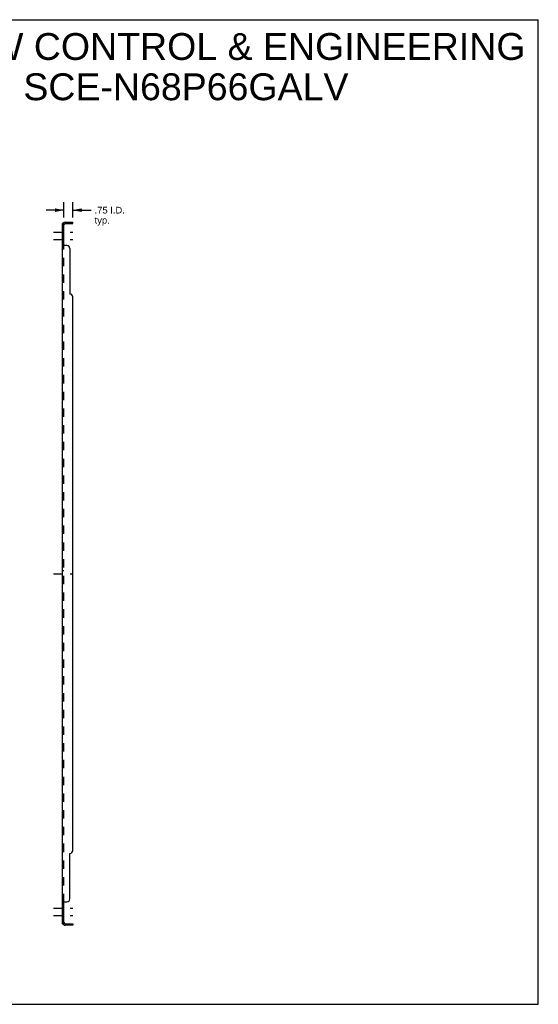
# Model space of a CAD drawing. Header units: inches. Extents: x 0 to 130, y 0 to 84.
# Tile 2 of 2: x 85 to 130, y 0 to 84. Entities that reach past the tile are written whole.
import ezdxf

# ---------------------------------------------------------------- set-up
doc = ezdxf.new("R2010")
doc.units = ezdxf.units.IN
doc.header["$LTSCALE"] = 7.134538
doc.header["$MEASUREMENT"] = 0
doc.linetypes.add('DASHED', pattern=[0.2, 0.1, -0.1])
doc.linetypes.add('HIDDEN', pattern=[0.2, 0.1, -0.1])
doc.layers.get('0').update_dxf_attribs({"linetype": 'CONTINUOUS'})
for name, color, linetype in [('21_WIDE_OR_GREATER', 7, 'CONTINUOUS'), ('DEFAULT_2', 8, 'HIDDEN'), ('DIMENSIONS', 7, 'CONTINUOUS')]:
    doc.layers.add(name, color=color, linetype=linetype)
doc.styles.get("Standard").update_dxf_attribs({"font": 'arial.ttf'})
doc.dimstyles.new('DIMSTYLE_1', dxfattribs={"dimtxt": 0.572289, "dimasz": 0.763052, "dimexe": 0.09, "dimexo": 0.07, "dimgap": 0.0375, "dimtad": 0, "dimtih": 1, "dimtoh": 1, "dimzin": 4, "dimdsep": 46, "dimtxsty": 'Standard', "dimblk": '_FILLED', "dimblk1": '_FILLED', "dimblk2": '_FILLED', "dimcen": 0.09, "dimadec": 3, "dimazin": 1, "dimtfac": 1, "dimtdec": 3, "dimtofl": 0, "dimtmove": 0, "dimatfit": 3, "dimldrblk": '_FILLED', "dimfxl": 0, "dimtolj": 1, "dimtzin": 4, "dimarcsym": 0})

# ---------------------------------------------------------------- blocks, each defined once
blk = doc.blocks.new('_FILLED')
at = {"color": 0, "linetype": 'ByBlock'}
blk.add_solid([(0, 0), (-1, 0.2), (-1, -0.2)], dxfattribs=at)
blk = doc.blocks.new('*D14')
at = {"layer": '21_WIDE_OR_GREATER', "color": 2, "linetype": 'Continuous'}
for p, q in [((89.27, 67.083), (89.27, 68.386)), ((90.02, 67.083), (90.02, 68.386)), ((89.27, 67.699), (87.744, 67.699)), ((90.02, 67.699), (91.596, 67.699))]:
    blk.add_line(p, q, dxfattribs=at)
at = {"layer": '21_WIDE_OR_GREATER', "color": 2, "linetype": 'Continuous', "xscale": 0.7630522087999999, "yscale": 0.7630522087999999, "zscale": 0.7630522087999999}
blk.add_blockref('_FILLED', (89.27, 67.699), dxfattribs=at)
at = {"layer": '21_WIDE_OR_GREATER', "color": 2, "linetype": 'Continuous', "xscale": 0.7630522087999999, "yscale": 0.7630522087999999, "zscale": 0.7630522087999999, "rotation": 180}
blk.add_blockref('_FILLED', (90.02, 67.699), dxfattribs=at)
at = {"layer": '21_WIDE_OR_GREATER', "color": 2, "linetype": 'Continuous', "insert": (91.882, 67.986), "char_height": 0.5723, "width": 2.57211, "attachment_point": 1, "line_spacing_factor": 0.9}
blk.add_mtext('.75 I.D.\\Ptyp.', dxfattribs=at)

msp = doc.modelspace()

# ---------------------------------------------------------------- linework, layer by layer
at = {"color": 7, "linetype": 'Continuous'}
for p, q in [((0, 83.936), (129.719, 83.936)), ((129.719, 0), (129.719, 83.936)), ((89.27, 66.549), (89.145, 66.549)), ((89.199, 66.587), (89.246, 66.549)), ((89.27, 64.709), (89.27, 66.549)), ((89.382, 66.549), (90.02, 66.549)), ((89.77, 66.549), (89.77, 66.674)), ((90.02, 66.549), (90.02, 66.674)), ((89.27, 64.709), (89.145, 64.709)), ((89.27, 8.701), (89.145, 8.701)), ((89.27, 6.861), (89.27, 8.701)), ((89.27, 6.861), (89.145, 6.861)), ((89.199, 6.822), (89.246, 6.861)), ((89.382, 6.861), (90.02, 6.861)), ((89.77, 6.861), (89.77, 6.736)), ((90.02, 6.861), (90.02, 6.736)), ((0, 0), (129.719, 0))]:
    msp.add_line(p, q, dxfattribs=at)
at = {"color": 3, "linetype": 'Continuous'}
for p, q in [((89.145, 6.861), (89.145, 66.549)), ((89.382, 66.674), (90.02, 66.674)), ((89.52, 64.674), (89.199, 64.674)), ((89.77, 64.424), (89.77, 60.549)), ((90.02, 13.111), (90.02, 60.299)), ((89.77, 8.986), (89.77, 12.861)), ((89.199, 8.736), (89.52, 8.736)), ((90.02, 6.736), (89.382, 6.736))]:
    msp.add_line(p, q, dxfattribs=at)
at = {"color": 2, "linetype": 'DASHED'}
for p, q in [((88.382, 65.83), (90.033, 65.83)), ((88.382, 65.211), (90.033, 65.211)), ((88.382, 36.705), (90.033, 36.705)), ((88.382, 8.198), (90.033, 8.198)), ((88.382, 7.58), (90.033, 7.58))]:
    msp.add_line(p, q, dxfattribs=at)
at = {"color": 3, "linetype": 'Continuous'}
for points in [[(89.167, 66.569), (89.164, 66.567), (89.161, 66.566), (89.158, 66.564), (89.155, 66.563), (89.152, 66.561), (89.15, 66.559), (89.148, 66.557), (89.147, 66.555), (89.146, 66.553), (89.145, 66.552), (89.145, 66.55), (89.145, 66.549)], [(89.199, 66.587), (89.197, 66.585), (89.194, 66.583), (89.191, 66.581), (89.188, 66.579), (89.185, 66.577), (89.182, 66.575), (89.178, 66.573), (89.174, 66.572), (89.167, 66.569)], [(89.178, 64.684), (89.171, 64.688), (89.167, 64.689), (89.164, 64.691), (89.161, 64.692), (89.158, 64.694), (89.155, 64.695), (89.152, 64.697), (89.15, 64.699), (89.148, 64.701), (89.147, 64.703), (89.146, 64.704), (89.145, 64.706), (89.145, 64.707), (89.145, 64.709)], [(89.199, 64.674), (89.197, 64.675), (89.194, 64.677), (89.191, 64.678), (89.188, 64.68), (89.185, 64.681), (89.182, 64.683), (89.178, 64.684)], [(89.171, 8.722), (89.167, 8.721), (89.164, 8.719), (89.161, 8.717), (89.158, 8.716), (89.155, 8.714), (89.152, 8.713), (89.15, 8.711), (89.148, 8.709), (89.147, 8.707), (89.146, 8.705), (89.145, 8.704), (89.145, 8.702), (89.145, 8.701)], [(89.199, 8.736), (89.197, 8.734), (89.194, 8.733), (89.191, 8.731), (89.188, 8.73), (89.185, 8.728), (89.182, 8.727), (89.178, 8.725), (89.171, 8.722)], [(89.174, 6.838), (89.167, 6.841), (89.164, 6.842), (89.161, 6.844), (89.158, 6.845), (89.155, 6.847), (89.152, 6.849), (89.15, 6.851), (89.148, 6.852), (89.147, 6.854), (89.146, 6.856), (89.145, 6.858), (89.145, 6.86), (89.145, 6.861)], [(89.199, 6.822), (89.197, 6.825), (89.194, 6.827), (89.191, 6.829), (89.188, 6.831), (89.185, 6.833), (89.182, 6.834), (89.178, 6.836), (89.174, 6.838)]]:
    msp.add_lwpolyline(points, dxfattribs=at)
at = {"color": 7, "linetype": 'Continuous'}
for points in [[(89.275, 66.536), (89.273, 66.539), (89.272, 66.541), (89.271, 66.543), (89.27, 66.545)], [(89.284, 66.525), (89.282, 66.527), (89.28, 66.529), (89.278, 66.531), (89.276, 66.534), (89.275, 66.536)], [(89.295, 66.508), (89.296, 66.508), (89.296, 66.509), (89.296, 66.51), (89.295, 66.511), (89.295, 66.512), (89.294, 66.513), (89.293, 66.515), (89.292, 66.516), (89.291, 66.518), (89.289, 66.519), (89.288, 66.521), (89.284, 66.525)], [(89.28, 64.696), (89.278, 64.697), (89.276, 64.699), (89.275, 64.7), (89.273, 64.702), (89.272, 64.703), (89.271, 64.705), (89.27, 64.706), (89.27, 64.707), (89.27, 64.709)], [(89.295, 64.674), (89.296, 64.675), (89.296, 64.677), (89.296, 64.679), (89.295, 64.68), (89.295, 64.682), (89.294, 64.683), (89.293, 64.685), (89.292, 64.686), (89.291, 64.688), (89.289, 64.689), (89.288, 64.691), (89.286, 64.692), (89.284, 64.693), (89.28, 64.696)], [(89.284, 8.716), (89.28, 8.714), (89.278, 8.712), (89.276, 8.711), (89.275, 8.709), (89.273, 8.708), (89.272, 8.706), (89.271, 8.705), (89.27, 8.704), (89.27, 8.702), (89.27, 8.701)], [(89.295, 8.736), (89.296, 8.734), (89.296, 8.733), (89.296, 8.731), (89.295, 8.729), (89.295, 8.728), (89.294, 8.726), (89.293, 8.725), (89.292, 8.723), (89.291, 8.722), (89.289, 8.72), (89.288, 8.719), (89.286, 8.718), (89.284, 8.716)], [(89.275, 6.873), (89.273, 6.871), (89.272, 6.869), (89.271, 6.867), (89.27, 6.865)], [(89.288, 6.888), (89.284, 6.885), (89.282, 6.883), (89.28, 6.88), (89.278, 6.878), (89.276, 6.876), (89.275, 6.873)], [(89.295, 6.902), (89.296, 6.901), (89.296, 6.9), (89.296, 6.9), (89.295, 6.899), (89.295, 6.898), (89.294, 6.896), (89.293, 6.895), (89.292, 6.894), (89.291, 6.892), (89.289, 6.89), (89.288, 6.888)]]:
    msp.add_lwpolyline(points, dxfattribs=at)
at = {"color": 3, "linetype": 'Continuous'}
for centre, radius, start, end in [((89.382, 66.437), 0.237, 90, 140.56585), ((89.52, 64.424), 0.25, 0, 90), ((89.77, 60.299), 0.25, 0, 90), ((89.77, 13.111), 0.25, 270, 360), ((89.52, 8.986), 0.25, 270, 360), ((89.382, 6.973), 0.237, 219.43415, 270)]:
    msp.add_arc(centre, radius, start, end, dxfattribs=at)
at = {"color": 7, "linetype": 'Continuous'}
for centre, start, end in [((89.382, 66.437), 90, 180), ((89.382, 6.973), 180, 270)]:
    msp.add_arc(centre, 0.112, start, end, dxfattribs=at)
at = {"layer": 'DEFAULT_2', "color": 8, "linetype": 'HIDDEN'}
for p, q in [((89.21, 66.549), (89.21, 66.549)), ((89.246, 66.549), (89.295, 66.508)), ((89.27, 66.528), (89.27, 66.529)), ((89.274, 66.526), (89.274, 66.526)), ((89.27, 66.08), (89.145, 66.08)), ((89.27, 65.58), (89.145, 65.58)), ((89.27, 65.352), (89.145, 65.352)), ((89.27, 65.071), (89.145, 65.071)), ((89.27, 8.701), (89.27, 64.709)), ((89.272, 64.703), (89.271, 64.705)), ((89.27, 36.955), (89.145, 36.955)), ((89.27, 36.455), (89.145, 36.455)), ((89.145, 8.704), (89.145, 8.702)), ((89.272, 8.706), (89.271, 8.705)), ((89.296, 8.731), (89.295, 8.729)), ((89.27, 8.339), (89.145, 8.339)), ((89.27, 8.058), (89.145, 8.058)), ((89.27, 7.83), (89.145, 7.83)), ((89.27, 7.33), (89.145, 7.33)), ((89.246, 6.861), (89.295, 6.902))]:
    msp.add_line(p, q, dxfattribs=at)
for points in [[(89.213, 66.549), (89.213, 66.549), (89.212, 66.549), (89.212, 66.549), (89.211, 66.549), (89.211, 66.549), (89.21, 66.549), (89.21, 66.549), (89.21, 66.549)], [(89.21, 66.549), (89.21, 66.549), (89.21, 66.549), (89.211, 66.549), (89.211, 66.549), (89.211, 66.548), (89.212, 66.548), (89.213, 66.548), (89.213, 66.548), (89.214, 66.548), (89.214, 66.548), (89.215, 66.548), (89.216, 66.548), (89.217, 66.548), (89.217, 66.547), (89.218, 66.547), (89.219, 66.547), (89.219, 66.547), (89.22, 66.547), (89.221, 66.547), (89.222, 66.546), (89.222, 66.546), (89.223, 66.546), (89.224, 66.546), (89.225, 66.546), (89.226, 66.546), (89.226, 66.545), (89.227, 66.545), (89.228, 66.545), (89.229, 66.545), (89.23, 66.544), (89.231, 66.544), (89.231, 66.544), (89.232, 66.544), (89.233, 66.543), (89.234, 66.543), (89.235, 66.543), (89.236, 66.543), (89.237, 66.542), (89.238, 66.542), (89.239, 66.542), (89.24, 66.541), (89.241, 66.541), (89.241, 66.541), (89.242, 66.54), (89.243, 66.54), (89.244, 66.539), (89.245, 66.539), (89.247, 66.539), (89.248, 66.538), (89.249, 66.538), (89.25, 66.538), (89.251, 66.537), (89.252, 66.537), (89.253, 66.536), (89.254, 66.536), (89.255, 66.535), (89.256, 66.535), (89.256, 66.535), (89.257, 66.534), (89.258, 66.534), (89.259, 66.533), (89.26, 66.533), (89.261, 66.533), (89.262, 66.532), (89.262, 66.532), (89.263, 66.531), (89.264, 66.531), (89.265, 66.531), (89.265, 66.53), (89.266, 66.53), (89.267, 66.53), (89.268, 66.529), (89.268, 66.529), (89.269, 66.528), (89.27, 66.528), (89.27, 66.528), (89.271, 66.527), (89.271, 66.527), (89.272, 66.527), (89.273, 66.526), (89.273, 66.526), (89.273, 66.526), (89.274, 66.526), (89.274, 66.526)], [(89.27, 66.545), (89.27, 66.547), (89.27, 66.549)], [(89.274, 66.526), (89.274, 66.526), (89.273, 66.526), (89.273, 66.526), (89.273, 66.526), (89.273, 66.526), (89.272, 66.527), (89.272, 66.527), (89.271, 66.527), (89.271, 66.528), (89.27, 66.528)], [(89.15, 64.699), (89.148, 64.701), (89.147, 64.703), (89.146, 64.704), (89.145, 64.706), (89.145, 64.707)], [(89.271, 64.705), (89.27, 64.706), (89.27, 64.707)], [(89.295, 64.68), (89.295, 64.682), (89.294, 64.683), (89.293, 64.685), (89.292, 64.686)], [(89.148, 8.709), (89.147, 8.707), (89.146, 8.705)], [(89.271, 8.705), (89.27, 8.704), (89.27, 8.702)], [(89.295, 8.728), (89.294, 8.726), (89.293, 8.725), (89.292, 8.723)], [(89.274, 6.884), (89.274, 6.884), (89.274, 6.884), (89.274, 6.884), (89.273, 6.884), (89.273, 6.884), (89.273, 6.883), (89.272, 6.883), (89.272, 6.883), (89.271, 6.882), (89.271, 6.882), (89.27, 6.882), (89.27, 6.881), (89.269, 6.881), (89.268, 6.881), (89.268, 6.88), (89.267, 6.88), (89.266, 6.88), (89.266, 6.879), (89.265, 6.879), (89.264, 6.879), (89.264, 6.878), (89.263, 6.878), (89.262, 6.878), (89.261, 6.877), (89.261, 6.877), (89.26, 6.877), (89.259, 6.876), (89.258, 6.876), (89.258, 6.875), (89.257, 6.875), (89.256, 6.875), (89.255, 6.874), (89.254, 6.874), (89.253, 6.874), (89.253, 6.873), (89.252, 6.873), (89.251, 6.873), (89.25, 6.872), (89.249, 6.872), (89.248, 6.871), (89.247, 6.871), (89.246, 6.871), (89.245, 6.87), (89.244, 6.87), (89.243, 6.87), (89.242, 6.869), (89.241, 6.869), (89.24, 6.868), (89.239, 6.868), (89.238, 6.868), (89.237, 6.867), (89.235, 6.867), (89.234, 6.867), (89.233, 6.866), (89.232, 6.866), (89.231, 6.866), (89.23, 6.865), (89.229, 6.865), (89.228, 6.865), (89.227, 6.864), (89.226, 6.864), (89.225, 6.864), (89.224, 6.864), (89.223, 6.863), (89.222, 6.863), (89.221, 6.863), (89.22, 6.863), (89.219, 6.862), (89.218, 6.862), (89.217, 6.862), (89.216, 6.862), (89.215, 6.862), (89.214, 6.862), (89.213, 6.861), (89.212, 6.861), (89.212, 6.861), (89.211, 6.861), (89.211, 6.861), (89.21, 6.861), (89.21, 6.861)], [(89.21, 6.861), (89.21, 6.861), (89.211, 6.861), (89.211, 6.861), (89.212, 6.861), (89.212, 6.861), (89.213, 6.861)], [(89.21, 6.861), (89.21, 6.861), (89.21, 6.861), (89.21, 6.861)], [(89.27, 6.881), (89.27, 6.881), (89.271, 6.882), (89.271, 6.882), (89.272, 6.883), (89.272, 6.883), (89.273, 6.883), (89.273, 6.883), (89.273, 6.884), (89.273, 6.884), (89.274, 6.884), (89.274, 6.884)], [(89.27, 6.865), (89.27, 6.863), (89.27, 6.861)]]:
    msp.add_lwpolyline(points, dxfattribs=at)
for centre, start, end in [((89.382, 66.437), 140.56585, 180), ((89.382, 6.973), 180, 219.43415)]:
    msp.add_arc(centre, 0.237, start, end, dxfattribs=at)

# ---------------------------------------------------------------- texts
at = {"layer": 'DIMENSIONS', "color": 2, "linetype": 'Continuous', "insert": (99.667, 82.796), "char_height": 2.28916, "width": 57.8161, "attachment_point": 2, "line_spacing_factor": 0.9}
msp.add_mtext('SAGINAW CONTROL & ENGINEERING\\PSCE-N68P66GALV', dxfattribs=at)

# ---------------------------------------------------------------- dimensions: what is measured, and where the dimension line sits
at = {"layer": '21_WIDE_OR_GREATER', "color": 2, "linetype": 'Continuous'}
dim = msp.add_linear_dim(base=(90.02, 67.699), p1=(89.27, 68.456), p2=(90.02, 68.456), text='<> I.D.\\Ptyp.', dimstyle='DIMSTYLE_1', dxfattribs=at)
dim.commit()
dim.dimension.update_dxf_attribs({"geometry": '*D14', "text_midpoint": (93.168, 67.27), "dimtype": 160})

doc.saveas('drawing.dxf')
